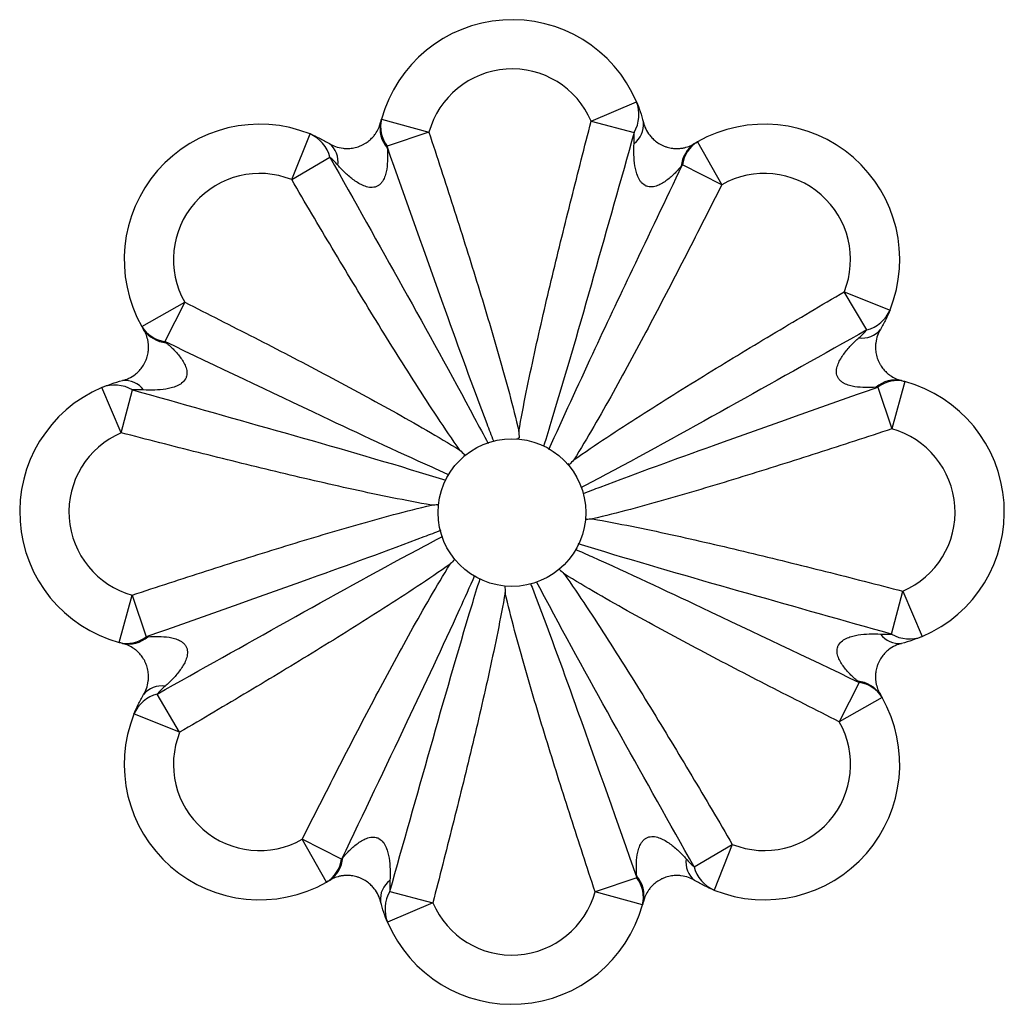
# Paper-space layout '_Inferior' of a CAD drawing. Header units: millimetres. Extents: x -119 to 81, y 1150 to 1350.
import ezdxf

# ---------------------------------------------------------------- set-up
doc = ezdxf.new("R2010")
doc.units = ezdxf.units.MM

psp = doc.layouts.new('_Inferior')

# ---------------------------------------------------------------- linework, layer by layer
at = {"color": 7, "linetype": 'Continuous', "lineweight": 25}
for p, q in [((-3.13, 1329.38), (6.06, 1333.31)), ((-45.74, 1329.79), (-36.1, 1327.14)), ((-3.13, 1329.38), (5.59, 1327.11)), ((-63.97, 1317.51), (-60.25, 1326.79)), ((-36.1, 1327.14), (-44.61, 1324.33)), ((18.45, 1325.17), (23.39, 1316.48)), ((-63.97, 1317.51), (-56.2, 1322.07)), ((23.39, 1316.48), (15.39, 1320.51)), ((52.85, 1286.98), (48.28, 1294.75)), ((48.28, 1294.75), (57.57, 1291.03)), ((-94.39, 1287.67), (-85.7, 1292.61)), ((-85.7, 1292.61), (-89.73, 1284.61)), ((60.57, 1276.52), (57.92, 1266.87)), ((-98.6, 1266.09), (-102.53, 1275.29)), ((-98.6, 1266.09), (-96.33, 1274.82)), ((55.11, 1275.38), (57.92, 1266.87)), ((-18.26, 1264.85), (-18.06, 1264.94)), ((-29.02, 1261.26), (-28.97, 1261.39)), ((-7.99, 1259.8), (-7.84, 1259.75)), ((-99.01, 1223.48), (-96.36, 1233.13)), ((-96.36, 1233.13), (-93.55, 1224.62)), ((57.89, 1225.18), (60.16, 1233.91)), ((60.16, 1233.91), (64.09, 1224.71)), ((51.29, 1215.39), (47.25, 1207.39)), ((-86.73, 1205.25), (-91.3, 1213.02)), ((55.95, 1212.33), (47.25, 1207.39)), ((-86.73, 1205.25), (-96.01, 1208.97)), ((-53.83, 1179.49), (-61.84, 1183.52)), ((-56.89, 1174.83), (-61.84, 1183.52)), ((17.75, 1177.93), (25.53, 1182.49)), ((25.53, 1182.49), (21.81, 1173.21)), ((6.16, 1175.67), (-2.35, 1172.86)), ((-44.04, 1172.89), (-35.31, 1170.62)), ((7.29, 1170.21), (-2.35, 1172.86)), ((-35.31, 1170.62), (-44.51, 1166.69))]:
    psp.add_line(p, q, dxfattribs=at)
psp.add_circle((-19.24, 1249.88), 15, dxfattribs=at)
for centre, radius, start, end in [((-19.22, 1322.5), 27.5, 23.147, 164.6299), ((-19.22, 1322.5), 17.5, 23.147, 164.6299), ((-0.57, 1330.7), 7.13, 329.8276, 21.5167), ((-70.49, 1301.27), 27.5, 68.147, 209.6299), ((-39.98, 1327.92), 6.05, 168.4084, 220.541), ((-39.39, 1328.26), 6.53, 166.4639, 217.0002), ((2.9, 1328.59), 4.6, 305.665, 6.853), ((32.04, 1301.27), 27.5, 338.147, 119.6299), ((-63.09, 1320.25), 7.13, 14.8276, 66.5167), ((-59.15, 1321.21), 4.6, 350.665, 51.853), ((21.2, 1319.78), 6.05, 123.4084, 175.541), ((21.85, 1319.6), 6.53, 121.4639, 172.0002), ((-70.49, 1301.27), 17.5, 68.147, 209.6299), ((32.04, 1301.27), 17.5, 338.147, 119.6299), ((51.03, 1293.87), 7.13, 284.8276, 336.5167), ((-88.82, 1291.08), 6.53, 211.4639, 262.0002), ((-89, 1290.42), 6.05, 213.4084, 265.541), ((51.99, 1289.93), 4.6, 260.665, 321.853), ((-97.81, 1272.12), 4.6, 35.665, 96.853), ((58.7, 1270.76), 6.05, 78.4084, 130.541), ((59.04, 1270.17), 6.53, 76.4639, 127.0002), ((53.28, 1250), 27.5, 293.147, 74.6299), ((-91.72, 1250), 27.5, 113.147, 254.6299), ((-99.92, 1268.65), 7.13, 59.8276, 111.5167), ((-91.72, 1250), 17.5, 113.147, 254.6299), ((53.28, 1250), 17.5, 293.147, 74.6299), ((-97.48, 1229.83), 6.53, 256.4639, 307.0002), ((-97.14, 1229.24), 6.05, 258.4084, 310.541), ((59.37, 1227.88), 4.6, 215.665, 276.853), ((61.47, 1231.35), 7.13, 239.8276, 291.5167), ((-90.44, 1210.07), 4.6, 80.665, 141.853), ((50.55, 1209.58), 6.05, 33.4084, 85.541), ((50.38, 1208.92), 6.53, 31.4639, 82.0002), ((-89.47, 1206.13), 7.13, 104.8276, 156.5167), ((32.04, 1198.73), 27.5, 248.147, 29.6299), ((-70.49, 1198.73), 27.5, 158.147, 299.6299), ((32.04, 1198.73), 17.5, 248.147, 29.6299), ((-70.49, 1198.73), 17.5, 158.147, 299.6299), ((-60.3, 1180.4), 6.53, 301.4639, 352.0002), ((-59.64, 1180.22), 6.05, 303.4084, 355.541), ((20.71, 1178.79), 4.6, 170.665, 231.853), ((1.54, 1172.08), 6.05, 348.4084, 40.541), ((24.65, 1179.75), 7.13, 194.8276, 246.5167), ((-41.35, 1171.41), 4.6, 125.665, 186.853), ((0.95, 1171.74), 6.53, 346.4639, 37.0002), ((-37.88, 1169.3), 7.13, 149.8276, 201.5167), ((-19.22, 1177.5), 17.5, 203.147, 344.6299), ((-19.22, 1177.5), 27.5, 203.147, 344.6299)]:
    psp.add_arc(centre, radius, start, end, dxfattribs=at)
for points, knots in [([(6.06, 1333.31), (6.32, 1332.7), (6.58, 1332.04), (7.05, 1330.65), (7.27, 1329.91), (7.46, 1329.14)], [0, 0, 0, 0, 0.5, 0.5, 1, 1, 1, 1]), ([(-56.31, 1324.83), (-55.92, 1324.6), (-55.51, 1324.4), (-54.6, 1324.07), (-54.11, 1323.95), (-53.26, 1323.84), (-52.96, 1323.82), (-52.32, 1323.83), (-51.98, 1323.85), (-51.24, 1323.97), (-50.86, 1324.06), (-50.27, 1324.26), (-50.08, 1324.34), (-49.7, 1324.5), (-49.52, 1324.59), (-49.18, 1324.78), (-49.01, 1324.88), (-48.7, 1325.08), (-48.56, 1325.18), (-48.29, 1325.39), (-48.17, 1325.49), (-47.94, 1325.7), (-47.83, 1325.8), (-47.53, 1326.11), (-47.35, 1326.31), (-47.04, 1326.7), (-46.91, 1326.9), (-46.55, 1327.46), (-46.37, 1327.82), (-46.09, 1328.51), (-45.99, 1328.83), (-45.91, 1329.14)], [0, 0, 0, 0, 0.125, 0.125, 0.25, 0.25, 0.3125, 0.3125, 0.375, 0.375, 0.4375, 0.4375, 0.46875, 0.46875, 0.5, 0.5, 0.53125, 0.53125, 0.5625, 0.5625, 0.59375, 0.59375, 0.625, 0.625, 0.6875, 0.6875, 0.75, 0.75, 0.875, 0.875, 1, 1, 1, 1]), ([(-17.82, 1266.36), (-17.36, 1269.02), (-16.86, 1271.67), (-15.79, 1276.95), (-15.23, 1279.59), (-13.5, 1287.49), (-12.28, 1292.75), (-9.76, 1303.24), (-8.46, 1308.47), (-5.83, 1318.93), (-4.49, 1324.16), (-3.13, 1329.38)], [0, 0, 0, 0, 0.125, 0.125, 0.25, 0.25, 0.5, 0.5, 0.75, 0.75, 1, 1, 1, 1]), ([(7.46, 1329.14), (7.57, 1328.7), (7.72, 1328.27), (8.14, 1327.4), (8.4, 1326.96), (8.92, 1326.29), (9.12, 1326.06), (9.58, 1325.61), (9.84, 1325.39), (10.44, 1324.95), (10.78, 1324.74), (11.34, 1324.46), (11.52, 1324.38), (11.91, 1324.23), (12.1, 1324.17), (12.47, 1324.06), (12.66, 1324.01), (13.02, 1323.94), (13.19, 1323.91), (13.53, 1323.86), (13.69, 1323.85), (14, 1323.83), (14.15, 1323.83), (14.58, 1323.83), (14.84, 1323.85), (15.34, 1323.91), (15.57, 1323.95), (16.23, 1324.1), (16.61, 1324.22), (17.29, 1324.51), (17.6, 1324.67), (17.87, 1324.83)], [0, 0, 0, 0, 0.125, 0.125, 0.25, 0.25, 0.3125, 0.3125, 0.375, 0.375, 0.4375, 0.4375, 0.46875, 0.46875, 0.5, 0.5, 0.53125, 0.53125, 0.5625, 0.5625, 0.59375, 0.59375, 0.625, 0.625, 0.6875, 0.6875, 0.75, 0.75, 0.875, 0.875, 1, 1, 1, 1]), ([(-60.25, 1326.79), (-59.63, 1326.54), (-58.99, 1326.26), (-57.67, 1325.6), (-56.99, 1325.24), (-56.31, 1324.83)], [0, 0, 0, 0, 0.5, 0.5, 1, 1, 1, 1]), ([(-36.1, 1327.14), (-34.44, 1322.11), (-32.8, 1317.09), (-29.56, 1307.01), (-27.97, 1301.97), (-24.85, 1291.86), (-23.33, 1286.79), (-21.15, 1279.16), (-20.44, 1276.61), (-19.08, 1271.5), (-18.43, 1268.93), (-17.82, 1266.36)], [0, 0, 0, 0, 0.25, 0.25, 0.5, 0.5, 0.75, 0.75, 0.875, 0.875, 1, 1, 1, 1]), ([(5.58, 1324.85), (5.6, 1325.25), (5.62, 1325.64), (5.62, 1326.4), (5.61, 1326.76), (5.59, 1327.11)], [0, 0, 0, 0, 0.5, 0.5, 1, 1, 1, 1]), ([(15.16, 1320.25), (14.7, 1319.7), (14.21, 1319.17), (13.18, 1318.16), (12.62, 1317.67), (11.72, 1317.02), (11.4, 1316.82), (10.75, 1316.47), (10.41, 1316.31), (9.86, 1316.14), (9.68, 1316.1), (9.3, 1316.04), (9.1, 1316.02), (8.72, 1316.04), (8.53, 1316.06), (8.15, 1316.16), (7.96, 1316.24), (7.46, 1316.53), (7.16, 1316.8), (6.81, 1317.27), (6.7, 1317.44), (6.51, 1317.77), (6.43, 1317.94), (6.2, 1318.47), (6.08, 1318.84), (5.89, 1319.58), (5.81, 1319.95), (5.63, 1321.07), (5.57, 1321.83), (5.52, 1323.34), (5.54, 1324.1), (5.58, 1324.85)], [0, 0, 0, 0, 0.125, 0.125, 0.25, 0.25, 0.3125, 0.3125, 0.375, 0.375, 0.40625, 0.40625, 0.4375, 0.4375, 0.46875, 0.46875, 0.5, 0.5, 0.5625, 0.5625, 0.59375, 0.59375, 0.625, 0.625, 0.6875, 0.6875, 0.75, 0.75, 0.875, 0.875, 1, 1, 1, 1]), ([(-54.61, 1320.47), (-54.88, 1320.76), (-55.15, 1321.05), (-55.68, 1321.59), (-55.94, 1321.84), (-56.2, 1322.07)], [0, 0, 0, 0, 0.5, 0.5, 1, 1, 1, 1]), ([(-44.58, 1323.99), (-44.52, 1323.28), (-44.49, 1322.56), (-44.51, 1321.1), (-44.56, 1320.37), (-44.74, 1319.27), (-44.82, 1318.91), (-45.03, 1318.19), (-45.16, 1317.84), (-45.43, 1317.34), (-45.53, 1317.17), (-45.75, 1316.86), (-45.88, 1316.72), (-46.16, 1316.45), (-46.32, 1316.34), (-46.65, 1316.14), (-46.84, 1316.06), (-47.4, 1315.91), (-47.8, 1315.9), (-48.38, 1315.97), (-48.57, 1316.02), (-48.95, 1316.12), (-49.13, 1316.18), (-49.66, 1316.4), (-50, 1316.57), (-50.67, 1316.95), (-50.98, 1317.16), (-51.91, 1317.83), (-52.48, 1318.32), (-53.59, 1319.36), (-54.11, 1319.9), (-54.61, 1320.47)], [0, 0, 0, 0, 0.125, 0.125, 0.25, 0.25, 0.3125, 0.3125, 0.375, 0.375, 0.40625, 0.40625, 0.4375, 0.4375, 0.46875, 0.46875, 0.5, 0.5, 0.5625, 0.5625, 0.59375, 0.59375, 0.625, 0.625, 0.6875, 0.6875, 0.75, 0.75, 0.875, 0.875, 1, 1, 1, 1]), ([(-29.8, 1262.56), (-31.35, 1264.76), (-32.87, 1266.99), (-35.85, 1271.49), (-37.32, 1273.75), (-41.69, 1280.56), (-44.54, 1285.14), (-50.17, 1294.34), (-52.96, 1298.95), (-58.5, 1308.21), (-61.24, 1312.86), (-63.97, 1317.51)], [0, 0, 0, 0, 0.125, 0.125, 0.25, 0.25, 0.5, 0.5, 0.75, 0.75, 1, 1, 1, 1]), ([(23.39, 1316.48), (21.01, 1311.75), (18.61, 1307.03), (13.78, 1297.62), (11.34, 1292.93), (6.4, 1283.57), (3.89, 1278.91), (0.03, 1271.98), (-1.27, 1269.67), (-3.92, 1265.1), (-5.27, 1262.82), (-6.67, 1260.58)], [0, 0, 0, 0, 0.25, 0.25, 0.5, 0.5, 0.75, 0.75, 0.875, 0.875, 1, 1, 1, 1]), ([(-6.67, 1260.58), (-4.46, 1262.13), (-2.23, 1263.65), (2.26, 1266.63), (4.52, 1268.1), (11.34, 1272.46), (15.92, 1275.31), (25.11, 1280.95), (29.73, 1283.74), (38.99, 1289.27), (43.63, 1292.02), (48.28, 1294.75)], [0, 0, 0, 0, 0.125, 0.125, 0.25, 0.25, 0.5, 0.5, 0.75, 0.75, 1, 1, 1, 1]), ([(-85.7, 1292.61), (-80.98, 1290.23), (-76.26, 1287.84), (-66.85, 1283), (-62.15, 1280.57), (-52.8, 1275.62), (-48.14, 1273.11), (-41.2, 1269.26), (-38.9, 1267.96), (-34.32, 1265.3), (-32.05, 1263.95), (-29.8, 1262.56)], [0, 0, 0, 0, 0.25, 0.25, 0.5, 0.5, 0.75, 0.75, 0.875, 0.875, 1, 1, 1, 1]), ([(57.57, 1291.03), (57.32, 1290.41), (57.03, 1289.77), (56.38, 1288.44), (56.02, 1287.77), (55.61, 1287.09)], [0, 0, 0, 0, 0.5, 0.5, 1, 1, 1, 1]), ([(-98.36, 1276.69), (-97.92, 1276.8), (-97.49, 1276.95), (-96.62, 1277.36), (-96.18, 1277.62), (-95.51, 1278.15), (-95.28, 1278.35), (-94.83, 1278.8), (-94.61, 1279.06), (-94.17, 1279.67), (-93.96, 1280), (-93.69, 1280.56), (-93.6, 1280.75), (-93.45, 1281.13), (-93.39, 1281.32), (-93.28, 1281.7), (-93.23, 1281.88), (-93.16, 1282.24), (-93.13, 1282.42), (-93.09, 1282.75), (-93.07, 1282.91), (-93.05, 1283.22), (-93.05, 1283.37), (-93.05, 1283.8), (-93.07, 1284.07), (-93.13, 1284.56), (-93.17, 1284.8), (-93.32, 1285.45), (-93.45, 1285.83), (-93.73, 1286.52), (-93.89, 1286.82), (-94.05, 1287.09)], [0, 0, 0, 0, 0.125, 0.125, 0.25, 0.25, 0.3125, 0.3125, 0.375, 0.375, 0.4375, 0.4375, 0.46875, 0.46875, 0.5, 0.5, 0.53125, 0.53125, 0.5625, 0.5625, 0.59375, 0.59375, 0.625, 0.625, 0.6875, 0.6875, 0.75, 0.75, 0.875, 0.875, 1, 1, 1, 1]), ([(51.25, 1285.39), (51.54, 1285.66), (51.83, 1285.92), (52.36, 1286.45), (52.62, 1286.72), (52.85, 1286.98)], [0, 0, 0, 0, 0.5, 0.5, 1, 1, 1, 1]), ([(55.61, 1287.09), (55.37, 1286.7), (55.17, 1286.29), (54.85, 1285.38), (54.72, 1284.89), (54.62, 1284.04), (54.6, 1283.74), (54.61, 1283.1), (54.63, 1282.76), (54.75, 1282.02), (54.84, 1281.63), (55.04, 1281.05), (55.11, 1280.85), (55.28, 1280.47), (55.37, 1280.29), (55.56, 1279.95), (55.65, 1279.79), (55.86, 1279.48), (55.96, 1279.34), (56.16, 1279.07), (56.27, 1278.95), (56.48, 1278.71), (56.58, 1278.61), (56.88, 1278.3), (57.08, 1278.13), (57.48, 1277.82), (57.67, 1277.68), (58.24, 1277.32), (58.6, 1277.15), (59.28, 1276.87), (59.61, 1276.76), (59.91, 1276.69)], [0, 0, 0, 0, 0.125, 0.125, 0.25, 0.25, 0.3125, 0.3125, 0.375, 0.375, 0.4375, 0.4375, 0.46875, 0.46875, 0.5, 0.5, 0.53125, 0.53125, 0.5625, 0.5625, 0.59375, 0.59375, 0.625, 0.625, 0.6875, 0.6875, 0.75, 0.75, 0.875, 0.875, 1, 1, 1, 1]), ([(-89.47, 1284.39), (-88.93, 1283.93), (-88.39, 1283.44), (-87.38, 1282.4), (-86.9, 1281.85), (-86.25, 1280.94), (-86.05, 1280.63), (-85.69, 1279.97), (-85.54, 1279.63), (-85.37, 1279.09), (-85.32, 1278.9), (-85.26, 1278.52), (-85.25, 1278.33), (-85.26, 1277.94), (-85.29, 1277.75), (-85.39, 1277.37), (-85.46, 1277.19), (-85.75, 1276.68), (-86.03, 1276.39), (-86.49, 1276.03), (-86.66, 1275.93), (-87, 1275.74), (-87.17, 1275.65), (-87.69, 1275.43), (-88.06, 1275.31), (-88.8, 1275.11), (-89.17, 1275.03), (-90.29, 1274.85), (-91.05, 1274.79), (-92.56, 1274.74), (-93.32, 1274.76), (-94.08, 1274.8)], [0, 0, 0, 0, 0.125, 0.125, 0.25, 0.25, 0.3125, 0.3125, 0.375, 0.375, 0.40625, 0.40625, 0.4375, 0.4375, 0.46875, 0.46875, 0.5, 0.5, 0.5625, 0.5625, 0.59375, 0.59375, 0.625, 0.625, 0.6875, 0.6875, 0.75, 0.75, 0.875, 0.875, 1, 1, 1, 1]), ([(54.76, 1275.36), (54.05, 1275.3), (53.33, 1275.27), (51.88, 1275.29), (51.15, 1275.33), (50.05, 1275.52), (49.68, 1275.6), (48.97, 1275.81), (48.62, 1275.94), (48.11, 1276.2), (47.95, 1276.3), (47.64, 1276.53), (47.49, 1276.66), (47.23, 1276.94), (47.11, 1277.09), (46.92, 1277.43), (46.84, 1277.61), (46.68, 1278.18), (46.67, 1278.58), (46.75, 1279.16), (46.79, 1279.35), (46.9, 1279.72), (46.96, 1279.9), (47.17, 1280.44), (47.35, 1280.78), (47.73, 1281.44), (47.94, 1281.76), (48.61, 1282.68), (49.1, 1283.26), (50.13, 1284.36), (50.68, 1284.89), (51.25, 1285.39)], [0, 0, 0, 0, 0.125, 0.125, 0.25, 0.25, 0.3125, 0.3125, 0.375, 0.375, 0.40625, 0.40625, 0.4375, 0.4375, 0.46875, 0.46875, 0.5, 0.5, 0.5625, 0.5625, 0.59375, 0.59375, 0.625, 0.625, 0.6875, 0.6875, 0.75, 0.75, 0.875, 0.875, 1, 1, 1, 1]), ([(-102.53, 1275.29), (-101.92, 1275.55), (-101.26, 1275.8), (-99.87, 1276.28), (-99.13, 1276.5), (-98.36, 1276.69)], [0, 0, 0, 0, 0.5, 0.5, 1, 1, 1, 1]), ([(-94.08, 1274.8), (-94.47, 1274.83), (-94.86, 1274.84), (-95.62, 1274.84), (-95.99, 1274.84), (-96.33, 1274.82)], [0, 0, 0, 0, 0.5, 0.5, 1, 1, 1, 1]), ([(-35.58, 1251.4), (-38.24, 1251.86), (-40.89, 1252.37), (-46.18, 1253.43), (-48.81, 1253.99), (-56.72, 1255.72), (-61.97, 1256.95), (-72.46, 1259.46), (-77.7, 1260.76), (-88.16, 1263.39), (-93.38, 1264.73), (-98.6, 1266.09)], [0, 0, 0, 0, 0.125, 0.125, 0.25, 0.25, 0.5, 0.5, 0.75, 0.75, 1, 1, 1, 1]), ([(57.92, 1266.87), (52.89, 1265.22), (47.86, 1263.57), (37.79, 1260.34), (32.74, 1258.74), (22.63, 1255.63), (17.57, 1254.1), (9.94, 1251.92), (7.39, 1251.22), (2.28, 1249.86), (-0.29, 1249.2), (-2.87, 1248.6)], [0, 0, 0, 0, 0.25, 0.25, 0.5, 0.5, 0.75, 0.75, 0.875, 0.875, 1, 1, 1, 1]), ([(-96.36, 1233.13), (-91.34, 1234.78), (-86.31, 1236.43), (-76.23, 1239.66), (-71.19, 1241.26), (-61.08, 1244.37), (-56.01, 1245.9), (-48.38, 1248.08), (-45.83, 1248.78), (-40.72, 1250.14), (-38.16, 1250.8), (-35.58, 1251.4)], [0, 0, 0, 0, 0.25, 0.25, 0.5, 0.5, 0.75, 0.75, 0.875, 0.875, 1, 1, 1, 1]), ([(-34.29, 1251.44), (-34.71, 1251.42), (-35.13, 1251.41), (-35.55, 1251.4), (-35.56, 1251.4), (-35.57, 1251.4), (-35.58, 1251.4)], [0, 0, 0, 0, 0.001258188, 0.001258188, 0.001258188, 0.001290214, 0.001290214, 0.001290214, 0.001290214]), ([(-4.16, 1248.56), (-3.74, 1248.58), (-3.32, 1248.59), (-2.9, 1248.6), (-2.89, 1248.6), (-2.88, 1248.6), (-2.87, 1248.6)], [0, 0, 0, 0, 0.001258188, 0.001258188, 0.001258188, 0.001290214, 0.001290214, 0.001290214, 0.001290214]), ([(-2.87, 1248.6), (-0.21, 1248.14), (2.44, 1247.63), (7.73, 1246.57), (10.37, 1246.01), (18.27, 1244.28), (23.52, 1243.05), (34.01, 1240.54), (39.25, 1239.24), (49.71, 1236.61), (54.94, 1235.27), (60.16, 1233.91)], [0, 0, 0, 0, 0.125, 0.125, 0.25, 0.25, 0.5, 0.5, 0.75, 0.75, 1, 1, 1, 1]), ([(-30.89, 1240.36), (-31.18, 1240.06), (-31.47, 1239.75), (-31.76, 1239.45), (-31.76, 1239.44), (-31.77, 1239.43), (-31.78, 1239.42)], [0, 0, 0, 0, 0.001258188, 0.001258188, 0.001258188, 0.001290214, 0.001290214, 0.001290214, 0.001290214]), ([(-31.78, 1239.42), (-33.98, 1237.87), (-36.22, 1236.35), (-40.71, 1233.37), (-42.97, 1231.9), (-49.78, 1227.54), (-54.36, 1224.69), (-63.56, 1219.05), (-68.18, 1216.26), (-77.44, 1210.73), (-82.08, 1207.98), (-86.73, 1205.25)], [0, 0, 0, 0, 0.125, 0.125, 0.25, 0.25, 0.5, 0.5, 0.75, 0.75, 1, 1, 1, 1]), ([(-61.84, 1183.52), (-59.46, 1188.25), (-57.06, 1192.96), (-52.23, 1202.38), (-49.79, 1207.07), (-44.84, 1216.43), (-42.34, 1221.09), (-38.48, 1228.02), (-37.18, 1230.32), (-34.53, 1234.9), (-33.18, 1237.18), (-31.78, 1239.42)], [0, 0, 0, 0, 0.25, 0.25, 0.5, 0.5, 0.75, 0.75, 0.875, 0.875, 1, 1, 1, 1]), ([(-9.58, 1238.33), (-9.28, 1238.04), (-8.97, 1237.75), (-8.67, 1237.47), (-8.66, 1237.46), (-8.65, 1237.45), (-8.65, 1237.44)], [0, 0, 0, 0, 0.001258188, 0.001258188, 0.001258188, 0.001290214, 0.001290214, 0.001290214, 0.001290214]), ([(-8.65, 1237.44), (-7.09, 1235.24), (-5.58, 1233.01), (-2.59, 1228.51), (-1.12, 1226.25), (3.24, 1219.44), (6.09, 1214.86), (11.73, 1205.66), (14.52, 1201.05), (20.05, 1191.79), (22.8, 1187.14), (25.53, 1182.49)], [0, 0, 0, 0, 0.125, 0.125, 0.25, 0.25, 0.5, 0.5, 0.75, 0.75, 1, 1, 1, 1]), ([(47.25, 1207.39), (42.53, 1209.77), (37.81, 1212.16), (28.4, 1217), (23.71, 1219.43), (14.35, 1224.38), (9.69, 1226.89), (2.76, 1230.74), (0.45, 1232.04), (-4.12, 1234.7), (-6.4, 1236.05), (-8.65, 1237.44)], [0, 0, 0, 0, 0.25, 0.25, 0.5, 0.5, 0.75, 0.75, 0.875, 0.875, 1, 1, 1, 1]), ([(-20.66, 1234.93), (-20.65, 1234.51), (-20.64, 1234.09), (-20.62, 1233.67), (-20.62, 1233.66), (-20.62, 1233.65), (-20.62, 1233.64)], [0, 0, 0, 0, 0.001258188, 0.001258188, 0.001258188, 0.001290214, 0.001290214, 0.001290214, 0.001290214]), ([(-20.62, 1233.64), (-21.08, 1230.98), (-21.59, 1228.33), (-22.66, 1223.05), (-23.22, 1220.41), (-24.95, 1212.51), (-26.17, 1207.25), (-28.69, 1196.76), (-29.98, 1191.53), (-32.62, 1181.07), (-33.96, 1175.84), (-35.31, 1170.62)], [0, 0, 0, 0, 0.125, 0.125, 0.25, 0.25, 0.5, 0.5, 0.75, 0.75, 1, 1, 1, 1]), ([(-2.35, 1172.86), (-4.01, 1177.89), (-5.65, 1182.92), (-8.89, 1192.99), (-10.48, 1198.03), (-13.6, 1208.14), (-15.12, 1213.21), (-17.3, 1220.84), (-18.01, 1223.39), (-19.37, 1228.5), (-20.02, 1231.07), (-20.62, 1233.64)], [0, 0, 0, 0, 0.25, 0.25, 0.5, 0.5, 0.75, 0.75, 0.875, 0.875, 1, 1, 1, 1]), ([(-93.21, 1224.64), (-92.5, 1224.7), (-91.78, 1224.73), (-90.33, 1224.71), (-89.59, 1224.67), (-88.49, 1224.48), (-88.13, 1224.4), (-87.42, 1224.19), (-87.07, 1224.06), (-86.56, 1223.8), (-86.4, 1223.7), (-86.09, 1223.47), (-85.94, 1223.34), (-85.67, 1223.06), (-85.56, 1222.91), (-85.36, 1222.57), (-85.29, 1222.39), (-85.13, 1221.82), (-85.12, 1221.42), (-85.2, 1220.84), (-85.24, 1220.65), (-85.34, 1220.28), (-85.41, 1220.1), (-85.62, 1219.56), (-85.79, 1219.22), (-86.18, 1218.56), (-86.39, 1218.24), (-87.05, 1217.32), (-87.54, 1216.74), (-88.58, 1215.64), (-89.13, 1215.11), (-89.69, 1214.61)], [0, 0, 0, 0, 0.125, 0.125, 0.25, 0.25, 0.3125, 0.3125, 0.375, 0.375, 0.40625, 0.40625, 0.4375, 0.4375, 0.46875, 0.46875, 0.5, 0.5, 0.5625, 0.5625, 0.59375, 0.59375, 0.625, 0.625, 0.6875, 0.6875, 0.75, 0.75, 0.875, 0.875, 1, 1, 1, 1]), ([(51.02, 1215.61), (50.48, 1216.07), (49.95, 1216.56), (48.93, 1217.6), (48.45, 1218.15), (47.8, 1219.06), (47.6, 1219.37), (47.25, 1220.03), (47.09, 1220.37), (46.92, 1220.91), (46.88, 1221.1), (46.82, 1221.48), (46.8, 1221.67), (46.81, 1222.06), (46.84, 1222.25), (46.94, 1222.63), (47.02, 1222.81), (47.3, 1223.32), (47.58, 1223.61), (48.05, 1223.97), (48.21, 1224.07), (48.55, 1224.26), (48.72, 1224.35), (49.25, 1224.57), (49.61, 1224.69), (50.35, 1224.89), (50.73, 1224.97), (51.85, 1225.15), (52.6, 1225.21), (54.12, 1225.26), (54.87, 1225.24), (55.63, 1225.2)], [0, 0, 0, 0, 0.125, 0.125, 0.25, 0.25, 0.3125, 0.3125, 0.375, 0.375, 0.40625, 0.40625, 0.4375, 0.4375, 0.46875, 0.46875, 0.5, 0.5, 0.5625, 0.5625, 0.59375, 0.59375, 0.625, 0.625, 0.6875, 0.6875, 0.75, 0.75, 0.875, 0.875, 1, 1, 1, 1]), ([(55.63, 1225.2), (56.03, 1225.17), (56.42, 1225.16), (57.17, 1225.16), (57.54, 1225.16), (57.89, 1225.18)], [0, 0, 0, 0, 0.5, 0.5, 1, 1, 1, 1]), ([(64.09, 1224.71), (63.47, 1224.45), (62.82, 1224.2), (61.42, 1223.72), (60.69, 1223.5), (59.91, 1223.31)], [0, 0, 0, 0, 0.5, 0.5, 1, 1, 1, 1]), ([(-94.05, 1212.91), (-93.82, 1213.3), (-93.62, 1213.71), (-93.3, 1214.62), (-93.17, 1215.11), (-93.07, 1215.96), (-93.05, 1216.26), (-93.05, 1216.9), (-93.08, 1217.24), (-93.19, 1217.98), (-93.29, 1218.37), (-93.48, 1218.95), (-93.56, 1219.15), (-93.73, 1219.53), (-93.81, 1219.71), (-94, 1220.05), (-94.1, 1220.21), (-94.3, 1220.52), (-94.4, 1220.66), (-94.61, 1220.93), (-94.72, 1221.05), (-94.92, 1221.29), (-95.02, 1221.39), (-95.33, 1221.7), (-95.53, 1221.87), (-95.92, 1222.18), (-96.12, 1222.32), (-96.69, 1222.68), (-97.05, 1222.85), (-97.73, 1223.13), (-98.06, 1223.24), (-98.36, 1223.31)], [0, 0, 0, 0, 0.125, 0.125, 0.25, 0.25, 0.3125, 0.3125, 0.375, 0.375, 0.4375, 0.4375, 0.46875, 0.46875, 0.5, 0.5, 0.53125, 0.53125, 0.5625, 0.5625, 0.59375, 0.59375, 0.625, 0.625, 0.6875, 0.6875, 0.75, 0.75, 0.875, 0.875, 1, 1, 1, 1]), ([(59.91, 1223.31), (59.48, 1223.2), (59.04, 1223.05), (58.17, 1222.64), (57.74, 1222.38), (57.06, 1221.85), (56.83, 1221.65), (56.39, 1221.2), (56.16, 1220.94), (55.72, 1220.33), (55.52, 1220), (55.24, 1219.44), (55.16, 1219.25), (55.01, 1218.87), (54.94, 1218.68), (54.83, 1218.3), (54.79, 1218.12), (54.71, 1217.76), (54.68, 1217.58), (54.64, 1217.25), (54.63, 1217.09), (54.61, 1216.78), (54.6, 1216.63), (54.61, 1216.2), (54.62, 1215.93), (54.68, 1215.44), (54.73, 1215.2), (54.87, 1214.55), (55, 1214.17), (55.29, 1213.48), (55.44, 1213.18), (55.61, 1212.91)], [0, 0, 0, 0, 0.125, 0.125, 0.25, 0.25, 0.3125, 0.3125, 0.375, 0.375, 0.4375, 0.4375, 0.46875, 0.46875, 0.5, 0.5, 0.53125, 0.53125, 0.5625, 0.5625, 0.59375, 0.59375, 0.625, 0.625, 0.6875, 0.6875, 0.75, 0.75, 0.875, 0.875, 1, 1, 1, 1]), ([(-89.69, 1214.61), (-89.99, 1214.34), (-90.27, 1214.08), (-90.81, 1213.55), (-91.06, 1213.28), (-91.3, 1213.02)], [0, 0, 0, 0, 0.5, 0.5, 1, 1, 1, 1]), ([(-96.01, 1208.97), (-95.76, 1209.59), (-95.48, 1210.23), (-94.83, 1211.56), (-94.46, 1212.23), (-94.05, 1212.91)], [0, 0, 0, 0, 0.5, 0.5, 1, 1, 1, 1]), ([(6.13, 1176.01), (6.08, 1176.72), (6.04, 1177.44), (6.06, 1178.9), (6.11, 1179.63), (6.29, 1180.73), (6.37, 1181.09), (6.58, 1181.81), (6.71, 1182.16), (6.98, 1182.66), (7.08, 1182.83), (7.31, 1183.14), (7.43, 1183.28), (7.72, 1183.55), (7.87, 1183.66), (8.21, 1183.86), (8.39, 1183.94), (8.95, 1184.09), (9.36, 1184.1), (9.94, 1184.03), (10.13, 1183.98), (10.5, 1183.88), (10.68, 1183.82), (11.21, 1183.6), (11.56, 1183.43), (12.22, 1183.05), (12.54, 1182.84), (13.46, 1182.17), (14.04, 1181.68), (15.14, 1180.64), (15.66, 1180.1), (16.17, 1179.53)], [0, 0, 0, 0, 0.125, 0.125, 0.25, 0.25, 0.3125, 0.3125, 0.375, 0.375, 0.40625, 0.40625, 0.4375, 0.4375, 0.46875, 0.46875, 0.5, 0.5, 0.5625, 0.5625, 0.59375, 0.59375, 0.625, 0.625, 0.6875, 0.6875, 0.75, 0.75, 0.875, 0.875, 1, 1, 1, 1]), ([(-53.61, 1179.75), (-53.15, 1180.3), (-52.66, 1180.83), (-51.62, 1181.84), (-51.07, 1182.33), (-50.16, 1182.98), (-49.85, 1183.18), (-49.2, 1183.53), (-48.86, 1183.69), (-48.31, 1183.86), (-48.12, 1183.9), (-47.74, 1183.96), (-47.55, 1183.98), (-47.16, 1183.96), (-46.97, 1183.94), (-46.6, 1183.84), (-46.41, 1183.76), (-45.9, 1183.47), (-45.61, 1183.2), (-45.26, 1182.73), (-45.15, 1182.56), (-44.96, 1182.23), (-44.88, 1182.06), (-44.65, 1181.53), (-44.53, 1181.16), (-44.33, 1180.42), (-44.26, 1180.05), (-44.08, 1178.93), (-44.01, 1178.17), (-43.97, 1176.66), (-43.98, 1175.9), (-44.03, 1175.15)], [0, 0, 0, 0, 0.125, 0.125, 0.25, 0.25, 0.3125, 0.3125, 0.375, 0.375, 0.40625, 0.40625, 0.4375, 0.4375, 0.46875, 0.46875, 0.5, 0.5, 0.5625, 0.5625, 0.59375, 0.59375, 0.625, 0.625, 0.6875, 0.6875, 0.75, 0.75, 0.875, 0.875, 1, 1, 1, 1]), ([(16.17, 1179.53), (16.43, 1179.24), (16.7, 1178.95), (17.23, 1178.41), (17.5, 1178.16), (17.75, 1177.93)], [0, 0, 0, 0, 0.5, 0.5, 1, 1, 1, 1]), ([(-45.91, 1170.86), (-46.02, 1171.3), (-46.17, 1171.73), (-46.58, 1172.6), (-46.84, 1173.04), (-47.37, 1173.71), (-47.57, 1173.94), (-48.03, 1174.39), (-48.28, 1174.61), (-48.89, 1175.05), (-49.22, 1175.26), (-49.78, 1175.54), (-49.97, 1175.62), (-50.36, 1175.77), (-50.55, 1175.83), (-50.92, 1175.94), (-51.11, 1175.99), (-51.47, 1176.06), (-51.64, 1176.09), (-51.97, 1176.14), (-52.14, 1176.15), (-52.45, 1176.17), (-52.6, 1176.17), (-53.03, 1176.17), (-53.29, 1176.15), (-53.79, 1176.09), (-54.02, 1176.05), (-54.68, 1175.9), (-55.06, 1175.78), (-55.74, 1175.49), (-56.04, 1175.33), (-56.31, 1175.17)], [0, 0, 0, 0, 0.125, 0.125, 0.25, 0.25, 0.3125, 0.3125, 0.375, 0.375, 0.4375, 0.4375, 0.46875, 0.46875, 0.5, 0.5, 0.53125, 0.53125, 0.5625, 0.5625, 0.59375, 0.59375, 0.625, 0.625, 0.6875, 0.6875, 0.75, 0.75, 0.875, 0.875, 1, 1, 1, 1]), ([(17.87, 1175.17), (17.48, 1175.4), (17.07, 1175.6), (16.16, 1175.93), (15.67, 1176.05), (14.82, 1176.16), (14.51, 1176.18), (13.87, 1176.17), (13.54, 1176.15), (12.8, 1176.03), (12.41, 1175.94), (11.82, 1175.74), (11.63, 1175.66), (11.25, 1175.5), (11.07, 1175.41), (10.73, 1175.22), (10.57, 1175.12), (10.26, 1174.92), (10.12, 1174.82), (9.85, 1174.61), (9.72, 1174.51), (9.49, 1174.3), (9.38, 1174.2), (9.08, 1173.89), (8.91, 1173.69), (8.6, 1173.3), (8.46, 1173.1), (8.1, 1172.54), (7.92, 1172.18), (7.64, 1171.49), (7.54, 1171.17), (7.46, 1170.86)], [0, 0, 0, 0, 0.125, 0.125, 0.25, 0.25, 0.3125, 0.3125, 0.375, 0.375, 0.4375, 0.4375, 0.46875, 0.46875, 0.5, 0.5, 0.53125, 0.53125, 0.5625, 0.5625, 0.59375, 0.59375, 0.625, 0.625, 0.6875, 0.6875, 0.75, 0.75, 0.875, 0.875, 1, 1, 1, 1]), ([(-44.03, 1175.15), (-44.05, 1174.75), (-44.06, 1174.36), (-44.07, 1173.6), (-44.06, 1173.24), (-44.04, 1172.89)], [0, 0, 0, 0, 0.5, 0.5, 1, 1, 1, 1]), ([(21.81, 1173.21), (21.19, 1173.46), (20.54, 1173.74), (19.22, 1174.4), (18.55, 1174.76), (17.87, 1175.17)], [0, 0, 0, 0, 0.5, 0.5, 1, 1, 1, 1]), ([(-44.51, 1166.69), (-44.77, 1167.3), (-45.03, 1167.96), (-45.5, 1169.35), (-45.72, 1170.09), (-45.91, 1170.86)], [0, 0, 0, 0, 0.5, 0.5, 1, 1, 1, 1])]:
    psp.add_open_spline(points, degree=3, knots=knots, dxfattribs=at)
for points in [[(-45.91, 1329.14), (-45.85, 1329.36), (-45.8, 1329.58), (-45.74, 1329.79)], [(-44.61, 1324.33), (-44.6, 1324.22), (-44.59, 1324.1), (-44.58, 1323.99)], [(17.87, 1324.83), (18.06, 1324.95), (18.26, 1325.06), (18.45, 1325.17)], [(15.39, 1320.51), (15.31, 1320.42), (15.24, 1320.34), (15.16, 1320.25)], [(-94.05, 1287.09), (-94.17, 1287.28), (-94.28, 1287.48), (-94.39, 1287.67)], [(-89.73, 1284.61), (-89.65, 1284.54), (-89.56, 1284.46), (-89.47, 1284.39)], [(59.91, 1276.69), (60.14, 1276.63), (60.35, 1276.57), (60.57, 1276.52)], [(55.11, 1275.38), (55, 1275.38), (54.88, 1275.37), (54.76, 1275.36)], [(-17.82, 1266.36), (-17.81, 1265.93), (-17.8, 1265.5), (-17.79, 1265.07)], [(-17.79, 1265.07), (-17.88, 1265.03), (-17.97, 1264.98), (-18.06, 1264.94)], [(-29.8, 1262.56), (-29.49, 1262.26), (-29.17, 1261.97), (-28.86, 1261.67)], [(-28.86, 1261.67), (-28.9, 1261.58), (-28.93, 1261.48), (-28.97, 1261.39)], [(-6.67, 1260.58), (-6.96, 1260.26), (-7.26, 1259.95), (-7.55, 1259.64)], [(-7.55, 1259.64), (-7.65, 1259.67), (-7.74, 1259.71), (-7.84, 1259.75)], [(-34.17, 1251.16), (-34.21, 1251.25), (-34.25, 1251.34), (-34.29, 1251.44)], [(-4.28, 1248.84), (-4.24, 1248.75), (-4.2, 1248.66), (-4.16, 1248.56)], [(-93.55, 1224.62), (-93.44, 1224.62), (-93.33, 1224.63), (-93.21, 1224.64)], [(-98.36, 1223.31), (-98.58, 1223.37), (-98.8, 1223.43), (-99.01, 1223.48)], [(51.29, 1215.39), (51.2, 1215.46), (51.11, 1215.54), (51.02, 1215.61)], [(55.61, 1212.91), (55.72, 1212.72), (55.84, 1212.52), (55.95, 1212.33)], [(-53.83, 1179.49), (-53.76, 1179.58), (-53.69, 1179.66), (-53.61, 1179.75)], [(6.16, 1175.67), (6.15, 1175.78), (6.14, 1175.9), (6.13, 1176.01)], [(-56.31, 1175.17), (-56.51, 1175.05), (-56.7, 1174.94), (-56.89, 1174.83)], [(7.46, 1170.86), (7.41, 1170.64), (7.35, 1170.42), (7.29, 1170.21)]]:
    psp.add_open_spline(points, degree=3, dxfattribs=at)
at = {"color": 8, "linetype": 'Continuous', "lineweight": 25}
for points, knots in [([(5.59, 1327.11), (2.85, 1317.37), (-2.63, 1297.91), (-8.71, 1276.63), (-12.24, 1265.16), (-12.81, 1263.31)], [0, 0, 0, 0, 0.457013, 0.912326, 1, 1, 1, 1]), ([(-22.94, 1264.36), (-23.39, 1265.54), (-26.76, 1274.34), (-33.98, 1294.32), (-40.66, 1313.18), (-44.61, 1324.33)], [0, 0, 0, 0, 0.059511, 0.444064, 1, 1, 1, 1]), ([(-56.2, 1322.07), (-51.25, 1313.24), (-41.37, 1295.61), (-30.61, 1276.25), (-24.99, 1265.64), (-24.08, 1263.91)], [0, 0, 0, 0, 0.456698, 0.911698, 1, 1, 1, 1]), ([(-11.74, 1262.67), (-8.78, 1269.17), (-3.22, 1281.41), (5.91, 1300.65), (12.01, 1313.43), (15.39, 1320.51)], [0, 0, 0, 0, 0.335607, 0.632312, 1, 1, 1, 1]), ([(52.85, 1286.98), (44.02, 1282.03), (26.39, 1272.15), (7.05, 1261.4), (-3.54, 1255.79), (-5.24, 1254.89)], [0, 0, 0, 0, 0.457216, 0.912733, 1, 1, 1, 1]), ([(-31.97, 1257.51), (-33.14, 1258.03), (-41.75, 1261.88), (-61, 1270.9), (-79.06, 1279.52), (-89.73, 1284.61)], [0, 0, 0, 0, 0.060059, 0.444387, 1, 1, 1, 1]), ([(-96.33, 1274.82), (-86.59, 1272.07), (-67.14, 1266.59), (-45.89, 1260.53), (-34.47, 1257.01), (-32.67, 1256.46)], [0, 0, 0, 0, 0.457953, 0.914203, 1, 1, 1, 1]), ([(-4.76, 1253.76), (-3.61, 1254.2), (5.15, 1257.55), (25.1, 1264.76), (43.96, 1271.44), (55.11, 1275.38)], [0, 0, 0, 0, 0.057808, 0.443057, 1, 1, 1, 1]), ([(-33.67, 1246.25), (-34.82, 1245.81), (-43.59, 1242.46), (-63.54, 1235.24), (-82.4, 1228.56), (-93.55, 1224.62)], [0, 0, 0, 0, 0.058106, 0.443233, 1, 1, 1, 1]), ([(-91.3, 1213.02), (-82.47, 1217.97), (-64.83, 1227.85), (-45.52, 1238.59), (-34.95, 1244.19), (-33.27, 1245.08)], [0, 0, 0, 0, 0.457717, 0.913732, 1, 1, 1, 1]), ([(-6.4, 1242.46), (-5.26, 1241.95), (3.32, 1238.11), (22.55, 1229.1), (40.61, 1220.48), (51.29, 1215.39)], [0, 0, 0, 0, 0.058925, 0.443717, 1, 1, 1, 1]), ([(57.89, 1225.18), (48.14, 1227.93), (28.69, 1233.41), (7.44, 1239.48), (-3.99, 1242.99), (-5.81, 1243.55)], [0, 0, 0, 0, 0.457751, 0.9138, 1, 1, 1, 1]), ([(-26.82, 1237.07), (-27.84, 1234.79), (-32.3, 1224.85), (-41.35, 1205.67), (-49.4, 1188.78), (-53.83, 1179.49)], [0, 0, 0, 0, 0.118139, 0.514874, 1, 1, 1, 1]), ([(-44.04, 1172.89), (-41.29, 1182.63), (-35.81, 1202.09), (-29.76, 1223.28), (-26.27, 1234.65), (-25.72, 1236.41)], [0, 0, 0, 0, 0.458985, 0.916264, 1, 1, 1, 1]), ([(-15.44, 1235.47), (-15.06, 1234.48), (-11.77, 1225.89), (-4.56, 1205.97), (2.16, 1186.97), (6.16, 1175.67)], [0, 0, 0, 0, 0.050231, 0.434692, 1, 1, 1, 1]), ([(17.75, 1177.93), (12.81, 1186.76), (2.92, 1204.39), (-7.79, 1223.66), (-13.36, 1234.19), (-14.23, 1235.82)], [0, 0, 0, 0, 0.458761, 0.915816, 1, 1, 1, 1])]:
    psp.add_open_spline(points, degree=3, knots=knots, dxfattribs=at)

doc.saveas('drawing.dxf')
